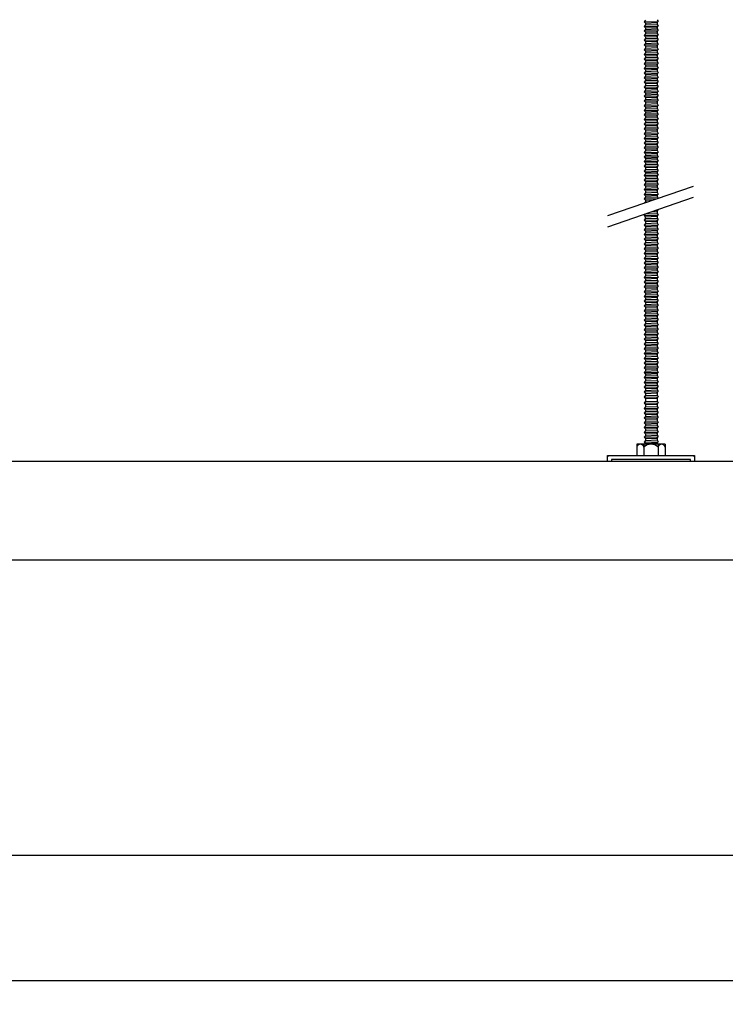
# Model space of a CAD drawing. Header units: millimetres. Extents: x 2538 to 24562, y 4449 to 23795.
# Tile 36 of 256: x 7465 to 7824, y 9618 to 10118. Entities that reach past the tile are written whole.
import ezdxf
from ezdxf import colors
from ezdxf.entities.mleader import LeaderData, LeaderLine
from ezdxf.math import Vec2, Vec3

# ---------------------------------------------------------------- set-up
doc = ezdxf.new("R2010")
doc.units = ezdxf.units.MM
doc.header["$PDMODE"] = 3
doc.linetypes.add('HIDDEN', pattern=[0.375, 0.25, -0.125])
doc.layers.add('_HD_tornillo', color=30, linetype='Continuous')
doc.layers.add('HD021_Text', color=2, linetype='Continuous', lineweight=9)
doc.layers.add('Make2D$Visible$Curves', color=7, linetype='Continuous', true_color=0x000000)
doc.layers.add('MEDIDAS', color=1, linetype='Continuous', true_color=0xff0000)
doc.styles.add('Arial Narrow', font='ARIALN.TTF')
doc.dimstyles.new('HD_DIM', dxfattribs={"dimtxt": 8, "dimasz": 2, "dimexe": 1, "dimexo": 0, "dimgap": 2, "dimtad": 0, "dimdec": 0, "dimzin": 0, "dimdsep": 46, "dimtxsty": 'Standard', "dimcen": 0, "dimclrd": 256, "dimclre": 251, "dimclrt": 7, "dimadec": 0, "dimazin": 0, "dimtp": 0.05, "dimtm": 0.05, "dimtfac": 0.6, "dimtdec": 0, "dimtofl": 0, "dimtmove": 0, "dimatfit": 3, "dimfxl": 1, "dimtolj": 2, "dimtzin": 0, "dimarcsym": 0})

# ---------------------------------------------------------------- blocks, each defined once
blk = doc.blocks.new('*D43')
at = {"layer": 'Defpoints', "color": 0, "transparency": 16777216}
for p in [(5982.86, 9693.57), (8382.86, 9693.57), (8382.86, 9629.7)]:
    blk.add_point(p, dxfattribs=at)
at = {"layer": 'MEDIDAS', "color": 251, "linetype": 'HIDDEN', "lineweight": -2, "transparency": 16777216}
for p, q in [((5982.86, 9693.57), (5982.86, 9628.7)), ((8382.86, 9693.57), (8382.86, 9628.7))]:
    blk.add_line(p, q, dxfattribs=at)
at = {"layer": 'MEDIDAS', "lineweight": -2, "transparency": 16777216}
for p, q in [((5984.86, 9629.7), (7155.53, 9629.7)), ((8380.86, 9629.7), (7210.2, 9629.7))]:
    blk.add_line(p, q, dxfattribs=at)
at = {"layer": 'MEDIDAS', "transparency": 16777216}
for points in [[(5984.86, 9630.03), (5984.86, 9629.36), (5982.86, 9629.7)], [(8380.86, 9630.03), (8380.86, 9629.36), (8382.86, 9629.7)]]:
    blk.add_solid(points, dxfattribs=at)
at = {"layer": 'MEDIDAS', "color": 7, "transparency": 16777216, "insert": (7182.86, 9629.7), "char_height": 8, "attachment_point": 5}
blk.add_mtext('\\A2;2400 mm', dxfattribs=at)

msp = doc.modelspace()

# ---------------------------------------------------------------- linework, layer by layer
at = {"layer": '_HD_tornillo'}
for p, q in [((7783.29, 10117.83), (7782.68, 10117.01)), ((7782.68, 10117.01), (7789.78, 10117.18)), ((7782.68, 10117.01), (7783.29, 10116.33)), ((7783.29, 10116.33), (7789.28, 10116.56)), ((7783.29, 10116.33), (7783.29, 10115.44)), ((7789.28, 10118.06), (7789.78, 10117.18)), ((7789.28, 10116.56), (7789.78, 10117.18)), ((7789.28, 10116.56), (7789.28, 10115.68)), ((7783.29, 10115.44), (7782.68, 10114.63)), ((7782.68, 10114.63), (7789.78, 10114.8)), ((7782.68, 10114.63), (7783.29, 10113.95)), ((7783.29, 10113.16), (7782.68, 10112.35)), ((7782.68, 10112.35), (7789.78, 10112.51)), ((7782.68, 10112.35), (7783.29, 10111.66)), ((7783.29, 10115.44), (7789.28, 10115.68)), ((7783.29, 10113.95), (7789.28, 10114.18)), ((7783.29, 10113.95), (7783.29, 10113.16)), ((7783.29, 10113.16), (7789.28, 10113.4)), ((7783.29, 10111.66), (7789.28, 10111.9)), ((7783.29, 10111.66), (7783.29, 10110.8)), ((7783.29, 10110.8), (7789.28, 10111.04)), ((7789.28, 10115.68), (7789.78, 10114.8)), ((7789.28, 10114.18), (7789.78, 10114.8)), ((7789.28, 10114.18), (7789.28, 10113.4)), ((7789.28, 10113.4), (7789.78, 10112.51)), ((7789.28, 10111.9), (7789.78, 10112.51)), ((7789.28, 10111.9), (7789.28, 10111.04)), ((7789.28, 10111.04), (7789.78, 10110.16)), ((7783.29, 10110.8), (7782.68, 10109.99)), ((7782.68, 10109.99), (7789.78, 10110.16)), ((7782.68, 10109.99), (7783.29, 10109.31)), ((7783.29, 10108.44), (7782.68, 10107.62)), ((7782.68, 10107.62), (7789.78, 10107.79)), ((7782.68, 10107.62), (7783.29, 10106.94)), ((7783.29, 10109.31), (7789.28, 10109.54)), ((7783.29, 10109.31), (7783.29, 10108.44)), ((7783.29, 10108.44), (7789.28, 10108.67)), ((7783.29, 10106.94), (7789.28, 10107.17)), ((7783.29, 10106.94), (7783.29, 10106.02)), ((7783.29, 10106.02), (7789.28, 10106.26)), ((7789.28, 10109.54), (7789.78, 10110.16)), ((7789.28, 10109.54), (7789.28, 10108.67)), ((7789.28, 10108.67), (7789.78, 10107.79)), ((7789.28, 10107.17), (7789.78, 10107.79)), ((7789.28, 10107.17), (7789.28, 10106.26)), ((7789.28, 10106.26), (7789.78, 10105.38)), ((7783.29, 10106.02), (7782.68, 10105.21)), ((7782.68, 10105.21), (7789.78, 10105.38)), ((7782.68, 10105.21), (7783.29, 10104.53)), ((7783.29, 10103.61), (7782.68, 10102.8)), ((7782.68, 10102.8), (7789.78, 10102.96)), ((7782.68, 10102.8), (7783.29, 10102.11)), ((7783.29, 10101.2), (7782.68, 10100.38)), ((7783.29, 10104.53), (7789.28, 10104.76)), ((7783.29, 10104.53), (7783.29, 10103.61)), ((7783.29, 10103.61), (7789.28, 10103.85)), ((7783.29, 10102.11), (7789.28, 10102.35)), ((7783.29, 10102.11), (7783.29, 10101.2)), ((7783.29, 10101.2), (7789.28, 10101.43)), ((7789.28, 10104.76), (7789.78, 10105.38)), ((7789.28, 10104.76), (7789.28, 10103.85)), ((7789.28, 10103.85), (7789.78, 10102.96)), ((7789.28, 10102.35), (7789.78, 10102.96)), ((7789.28, 10102.35), (7789.28, 10101.43)), ((7789.28, 10101.44), (7789.78, 10100.55)), ((7782.68, 10100.38), (7789.78, 10100.55)), ((7782.68, 10100.38), (7783.29, 10099.7)), ((7783.29, 10098.79), (7782.68, 10097.97)), ((7782.68, 10097.97), (7789.78, 10098.14)), ((7782.68, 10097.97), (7783.29, 10097.29)), ((7783.29, 10096.41), (7782.68, 10095.59)), ((7783.29, 10099.7), (7789.28, 10099.94)), ((7783.29, 10099.7), (7783.29, 10098.79)), ((7783.29, 10098.79), (7789.28, 10099.02)), ((7783.29, 10097.29), (7789.28, 10097.52)), ((7783.29, 10097.29), (7783.29, 10096.41)), ((7783.29, 10096.41), (7789.28, 10096.64)), ((7789.28, 10099.94), (7789.78, 10100.55)), ((7789.28, 10099.94), (7789.28, 10099.02)), ((7789.28, 10099.03), (7789.78, 10098.14)), ((7789.28, 10097.52), (7789.78, 10098.14)), ((7789.28, 10097.52), (7789.28, 10096.64)), ((7789.28, 10096.64), (7789.78, 10095.76)), ((7782.68, 10095.59), (7789.78, 10095.76)), ((7782.68, 10095.59), (7783.29, 10094.91)), ((7783.29, 10094.12), (7782.68, 10093.31)), ((7782.68, 10093.31), (7789.78, 10093.48)), ((7782.68, 10093.31), (7783.29, 10092.63)), ((7783.29, 10091.77), (7782.68, 10090.95)), ((7782.68, 10090.95), (7789.78, 10091.12)), ((7783.29, 10094.91), (7789.28, 10095.14)), ((7783.29, 10094.91), (7783.29, 10094.12)), ((7783.29, 10094.12), (7789.28, 10094.36)), ((7783.29, 10092.63), (7789.28, 10092.86)), ((7783.29, 10092.63), (7783.29, 10091.77)), ((7783.29, 10091.77), (7789.28, 10092)), ((7789.28, 10095.14), (7789.78, 10095.76)), ((7789.28, 10095.14), (7789.28, 10094.36)), ((7789.28, 10094.36), (7789.78, 10093.48)), ((7789.28, 10092.86), (7789.78, 10093.48)), ((7789.28, 10092.86), (7789.28, 10092)), ((7789.28, 10092), (7789.78, 10091.12)), ((7789.28, 10090.5), (7789.78, 10091.12)), ((7782.68, 10090.95), (7783.29, 10090.27)), ((7783.29, 10089.4), (7782.68, 10088.58)), ((7782.68, 10088.58), (7789.78, 10088.75)), ((7782.68, 10088.58), (7783.29, 10087.9)), ((7783.29, 10087.13), (7782.68, 10086.31)), ((7782.68, 10086.31), (7789.78, 10086.48)), ((7782.68, 10086.31), (7783.29, 10085.63)), ((7783.29, 10090.27), (7789.28, 10090.5)), ((7783.29, 10090.27), (7783.29, 10089.4)), ((7783.29, 10089.4), (7789.28, 10089.63)), ((7783.29, 10087.9), (7789.28, 10088.13)), ((7783.29, 10087.9), (7783.29, 10087.13)), ((7783.29, 10087.13), (7789.28, 10087.36)), ((7789.28, 10090.5), (7789.28, 10089.63)), ((7789.28, 10089.63), (7789.78, 10088.75)), ((7789.28, 10088.13), (7789.78, 10088.75)), ((7789.28, 10088.13), (7789.28, 10087.36)), ((7789.28, 10087.37), (7789.78, 10086.48)), ((7789.28, 10085.87), (7789.78, 10086.48)), ((7783.29, 10084.59), (7782.68, 10083.78)), ((7782.68, 10083.78), (7789.78, 10083.95)), ((7782.68, 10083.78), (7783.29, 10083.1)), ((7783.29, 10082.31), (7782.68, 10081.49)), ((7782.68, 10081.49), (7789.78, 10081.66)), ((7782.68, 10081.49), (7783.29, 10080.81)), ((7783.29, 10085.63), (7789.28, 10085.87)), ((7783.29, 10085.63), (7783.29, 10084.59)), ((7783.29, 10084.59), (7789.28, 10084.83)), ((7783.29, 10083.1), (7789.28, 10083.33)), ((7783.29, 10083.1), (7783.29, 10082.31)), ((7783.29, 10082.31), (7789.28, 10082.54)), ((7783.29, 10080.81), (7789.28, 10081.05)), ((7789.28, 10085.87), (7789.28, 10084.83)), ((7789.28, 10084.83), (7789.78, 10083.95)), ((7789.28, 10083.33), (7789.78, 10083.95)), ((7789.28, 10083.33), (7789.28, 10082.54)), ((7789.28, 10082.55), (7789.78, 10081.66)), ((7789.28, 10081.05), (7789.78, 10081.66)), ((7789.28, 10081.05), (7789.28, 10080.19)), ((7783.29, 10079.95), (7782.68, 10079.14)), ((7782.68, 10079.14), (7789.78, 10079.31)), ((7782.68, 10079.14), (7783.29, 10078.46)), ((7783.29, 10077.59), (7782.68, 10076.77)), ((7782.68, 10076.77), (7789.78, 10076.94)), ((7782.68, 10076.77), (7783.29, 10076.09)), ((7783.29, 10080.81), (7783.29, 10079.95)), ((7783.29, 10079.95), (7789.28, 10080.19)), ((7783.29, 10078.46), (7789.28, 10078.69)), ((7783.29, 10078.46), (7783.29, 10077.59)), ((7783.29, 10077.59), (7789.28, 10077.82)), ((7783.29, 10076.09), (7789.28, 10076.32)), ((7783.29, 10076.09), (7783.29, 10075.17)), ((7789.28, 10080.19), (7789.78, 10079.31)), ((7789.28, 10078.69), (7789.78, 10079.31)), ((7789.28, 10078.69), (7789.28, 10077.82)), ((7789.28, 10077.82), (7789.78, 10076.94)), ((7789.28, 10076.32), (7789.78, 10076.94)), ((7789.28, 10076.32), (7789.28, 10075.41)), ((7783.29, 10075.17), (7782.68, 10074.36)), ((7782.68, 10074.36), (7789.78, 10074.53)), ((7782.68, 10074.36), (7783.29, 10073.68)), ((7783.29, 10072.79), (7782.68, 10071.97)), ((7782.68, 10071.97), (7789.78, 10072.14)), ((7782.68, 10071.97), (7783.29, 10071.29)), ((7783.29, 10075.17), (7789.28, 10075.41)), ((7783.29, 10073.68), (7789.28, 10073.91)), ((7783.29, 10073.68), (7783.29, 10072.79)), ((7783.29, 10072.79), (7789.28, 10073.02)), ((7783.29, 10071.29), (7789.28, 10071.53)), ((7783.29, 10071.29), (7783.29, 10070.51)), ((7789.28, 10075.41), (7789.78, 10074.53)), ((7789.28, 10073.91), (7789.78, 10074.53)), ((7789.28, 10073.91), (7789.28, 10073.02)), ((7789.28, 10073.03), (7789.78, 10072.14)), ((7789.28, 10071.53), (7789.78, 10072.14)), ((7789.28, 10071.53), (7789.28, 10070.74)), ((7783.29, 10070.51), (7782.68, 10069.69)), ((7782.68, 10069.69), (7789.78, 10069.86)), ((7782.68, 10069.69), (7783.29, 10069.01)), ((7783.29, 10068.15), (7782.68, 10067.33)), ((7782.68, 10067.33), (7789.78, 10067.5)), ((7782.68, 10067.33), (7783.29, 10066.65)), ((7783.29, 10070.51), (7789.28, 10070.74)), ((7783.29, 10069.01), (7789.28, 10069.24)), ((7783.29, 10069.01), (7783.29, 10068.15)), ((7783.29, 10068.15), (7789.28, 10068.38)), ((7783.29, 10066.65), (7789.28, 10066.89)), ((7783.29, 10066.65), (7783.29, 10065.78)), ((7783.29, 10065.78), (7789.28, 10066.02)), ((7789.28, 10070.75), (7789.78, 10069.86)), ((7789.28, 10069.24), (7789.78, 10069.86)), ((7789.28, 10069.24), (7789.28, 10068.38)), ((7789.28, 10068.39), (7789.78, 10067.5)), ((7789.28, 10066.89), (7789.78, 10067.5)), ((7789.28, 10066.89), (7789.28, 10066.02)), ((7789.28, 10066.02), (7789.78, 10065.13)), ((7783.29, 10065.78), (7782.68, 10064.97)), ((7782.68, 10064.97), (7789.78, 10065.13)), ((7782.68, 10064.97), (7783.29, 10064.28)), ((7783.29, 10063.37), (7782.68, 10062.55)), ((7782.68, 10062.55), (7789.78, 10062.72)), ((7782.68, 10062.55), (7783.29, 10061.87)), ((7783.29, 10064.28), (7789.28, 10064.52)), ((7783.29, 10064.28), (7783.29, 10063.37)), ((7783.29, 10063.37), (7789.28, 10063.6)), ((7783.29, 10061.87), (7789.28, 10062.11)), ((7783.29, 10061.87), (7783.29, 10060.96)), ((7783.29, 10060.96), (7789.28, 10061.19)), ((7789.28, 10064.52), (7789.78, 10065.13)), ((7789.28, 10064.52), (7789.28, 10063.6)), ((7789.28, 10063.61), (7789.78, 10062.72)), ((7789.28, 10062.11), (7789.78, 10062.72)), ((7789.28, 10062.11), (7789.28, 10061.19)), ((7789.28, 10061.2), (7789.78, 10060.31)), ((7783.29, 10060.96), (7782.68, 10060.14)), ((7782.68, 10060.14), (7789.78, 10060.31)), ((7782.68, 10060.14), (7783.29, 10059.46)), ((7783.29, 10058.55), (7782.68, 10057.73)), ((7782.68, 10057.73), (7789.78, 10057.9)), ((7782.68, 10057.73), (7783.29, 10057.05)), ((7783.29, 10056.14), (7782.68, 10055.32)), ((7783.29, 10059.46), (7789.28, 10059.69)), ((7783.29, 10059.46), (7783.29, 10058.55)), ((7783.29, 10058.55), (7789.28, 10058.78)), ((7783.29, 10057.05), (7789.28, 10057.28)), ((7783.29, 10057.05), (7783.29, 10056.14)), ((7783.29, 10056.14), (7789.28, 10056.37)), ((7789.28, 10059.69), (7789.78, 10060.31)), ((7789.28, 10059.69), (7789.28, 10058.78)), ((7789.28, 10058.78), (7789.78, 10057.9)), ((7789.28, 10057.28), (7789.78, 10057.9)), ((7789.28, 10057.28), (7789.28, 10056.37)), ((7789.28, 10056.37), (7789.78, 10055.49)), ((7782.68, 10055.32), (7789.78, 10055.49)), ((7782.68, 10055.32), (7783.29, 10054.64)), ((7783.29, 10053.75), (7782.68, 10052.94)), ((7782.68, 10052.94), (7789.78, 10053.11)), ((7782.68, 10052.94), (7783.29, 10052.26)), ((7783.29, 10051.47), (7782.68, 10050.65)), ((7783.29, 10054.64), (7789.28, 10054.87)), ((7783.29, 10054.64), (7783.29, 10053.75)), ((7783.29, 10053.75), (7789.28, 10053.99)), ((7783.29, 10052.26), (7789.28, 10052.49)), ((7783.29, 10052.26), (7783.29, 10051.47)), ((7783.29, 10051.47), (7789.28, 10051.7)), ((7789.28, 10054.87), (7789.78, 10055.49)), ((7789.28, 10054.87), (7789.28, 10053.99)), ((7789.28, 10053.99), (7789.78, 10053.11)), ((7789.28, 10052.49), (7789.78, 10053.11)), ((7789.28, 10052.49), (7789.28, 10051.7)), ((7789.28, 10051.71), (7789.78, 10050.82)), ((7782.68, 10050.65), (7789.78, 10050.82)), ((7782.68, 10050.65), (7783.29, 10049.97)), ((7783.29, 10049.11), (7782.68, 10048.3)), ((7782.68, 10048.3), (7789.78, 10048.46)), ((7782.68, 10048.3), (7783.29, 10047.61)), ((7783.29, 10046.74), (7782.68, 10045.93)), ((7782.68, 10045.93), (7789.78, 10046.1)), ((7783.29, 10049.97), (7789.28, 10050.21)), ((7783.29, 10049.97), (7783.29, 10049.11)), ((7783.29, 10049.11), (7789.28, 10049.35)), ((7783.29, 10047.61), (7789.28, 10047.85)), ((7783.29, 10047.61), (7783.29, 10046.74)), ((7783.29, 10046.74), (7789.28, 10046.98)), ((7789.28, 10050.21), (7789.78, 10050.82)), ((7789.28, 10050.21), (7789.28, 10049.35)), ((7789.28, 10049.35), (7789.78, 10048.46)), ((7789.28, 10047.85), (7789.78, 10048.46)), ((7789.28, 10047.85), (7789.28, 10046.98)), ((7789.28, 10046.98), (7789.78, 10046.1)), ((7789.28, 10045.48), (7789.78, 10046.1)), ((7782.68, 10045.93), (7783.29, 10045.25)), ((7783.29, 10044.48), (7782.68, 10043.66)), ((7782.68, 10043.66), (7789.78, 10043.83)), ((7782.68, 10043.66), (7783.29, 10042.98)), ((7783.29, 10041.94), (7782.68, 10041.12)), ((7782.68, 10041.12), (7789.78, 10041.29)), ((7782.68, 10041.12), (7783.29, 10040.44)), ((7783.29, 10045.25), (7789.28, 10045.48)), ((7783.29, 10045.25), (7783.29, 10044.48)), ((7783.29, 10044.48), (7789.28, 10044.71)), ((7783.29, 10042.98), (7789.28, 10043.21)), ((7783.29, 10042.98), (7783.29, 10041.94)), ((7783.29, 10041.94), (7789.28, 10042.17)), ((7789.28, 10045.48), (7789.28, 10044.71)), ((7789.28, 10044.71), (7789.78, 10043.83)), ((7789.28, 10043.21), (7789.78, 10043.83)), ((7789.28, 10043.21), (7789.28, 10042.17)), ((7789.28, 10042.18), (7789.78, 10041.29)), ((7789.28, 10040.68), (7789.78, 10041.29)), ((7783.29, 10039.66), (7782.68, 10038.84)), ((7782.68, 10038.84), (7789.78, 10039.01)), ((7782.68, 10038.84), (7783.29, 10038.16)), ((7783.29, 10037.3), (7782.68, 10036.48)), ((7782.68, 10036.48), (7789.78, 10036.65)), ((7782.68, 10036.48), (7783.29, 10035.8)), ((7783.29, 10040.44), (7789.28, 10040.68)), ((7783.29, 10040.44), (7783.29, 10039.66)), ((7783.29, 10039.66), (7789.28, 10039.89)), ((7783.29, 10038.16), (7789.28, 10038.39)), ((7783.29, 10038.16), (7783.29, 10037.3)), ((7783.29, 10037.3), (7789.28, 10037.53)), ((7783.29, 10035.8), (7789.28, 10036.04)), ((7789.28, 10040.68), (7789.28, 10039.89)), ((7789.28, 10039.9), (7789.78, 10039.01)), ((7789.28, 10038.39), (7789.78, 10039.01)), ((7789.28, 10038.39), (7789.28, 10037.53)), ((7789.28, 10037.54), (7789.78, 10036.65)), ((7789.28, 10036.04), (7789.78, 10036.65)), ((7789.28, 10036.04), (7789.28, 10035.17)), ((7764.23, 10018.55), (7807.74, 10033.55)), ((7783.29, 10034.93), (7782.68, 10034.12)), ((7782.68, 10034.12), (7789.78, 10034.28)), ((7782.68, 10034.12), (7783.29, 10033.43)), ((7783.29, 10032.52), (7782.68, 10031.7)), ((7782.68, 10031.7), (7789.78, 10031.87)), ((7782.68, 10031.7), (7783.29, 10031.02)), ((7783.29, 10035.8), (7783.29, 10034.93)), ((7783.29, 10034.93), (7789.28, 10035.17)), ((7783.29, 10033.43), (7789.28, 10033.67)), ((7783.29, 10033.43), (7783.29, 10032.52)), ((7783.29, 10032.52), (7789.28, 10032.75)), ((7783.29, 10031.02), (7789.28, 10031.26)), ((7783.29, 10031.02), (7783.29, 10030.14)), ((7789.28, 10035.17), (7789.78, 10034.28)), ((7789.28, 10033.67), (7789.78, 10034.28)), ((7789.28, 10033.67), (7789.28, 10032.75)), ((7789.28, 10032.76), (7789.78, 10031.87)), ((7789.28, 10031.26), (7789.78, 10031.87)), ((7789.28, 10031.26), (7789.28, 10030.37)), ((7764.23, 10012.88), (7807.74, 10027.88)), ((7783.29, 10030.14), (7782.68, 10029.32)), ((7782.68, 10029.32), (7789.78, 10029.49)), ((7782.68, 10029.32), (7783.29, 10028.64)), ((7783.29, 10027.86), (7782.68, 10027.04)), ((7782.68, 10027.04), (7789.31, 10027.2)), ((7782.68, 10027.04), (7783.29, 10026.36)), ((7783.29, 10030.14), (7789.28, 10030.37)), ((7783.29, 10028.64), (7789.28, 10028.87)), ((7783.29, 10028.64), (7783.29, 10027.86)), ((7783.29, 10027.86), (7789.28, 10028.09)), ((7783.29, 10026.36), (7787.33, 10026.52)), ((7783.29, 10026.36), (7783.29, 10025.5)), ((7789.28, 10030.37), (7789.78, 10029.49)), ((7789.28, 10028.87), (7789.78, 10029.49)), ((7789.28, 10028.87), (7789.28, 10028.09)), ((7789.28, 10028.09), (7789.71, 10027.33)), ((7783.29, 10025.5), (7782.91, 10024.99)), ((7783.29, 10025.5), (7784.52, 10025.54)), ((7788.25, 10021.16), (7789.73, 10021.2)), ((7789.23, 10020.58), (7789.73, 10021.2)), ((7789.51, 10021.59), (7789.73, 10021.2)), ((7783.25, 10019.42), (7782.65, 10018.6)), ((7782.65, 10018.6), (7789.75, 10018.77)), ((7782.65, 10018.6), (7783.25, 10017.92)), ((7783.26, 10016.99), (7782.66, 10016.17)), ((7782.66, 10016.17), (7789.76, 10016.34)), ((7782.66, 10016.17), (7783.26, 10015.49)), ((7783.25, 10019.42), (7789.24, 10019.65)), ((7783.25, 10017.92), (7789.24, 10018.15)), ((7783.25, 10017.92), (7783.25, 10016.98)), ((7783.26, 10016.99), (7789.25, 10017.22)), ((7786.36, 10020.51), (7789.23, 10020.58)), ((7789.23, 10020.58), (7789.23, 10019.64)), ((7789.24, 10018.15), (7789.75, 10018.77)), ((7789.24, 10018.15), (7789.24, 10017.22)), ((7789.25, 10019.65), (7789.75, 10018.77)), ((7789.25, 10015.72), (7789.76, 10016.34)), ((7789.26, 10017.22), (7789.76, 10016.34)), ((7783.26, 10014.55), (7782.66, 10013.74)), ((7782.66, 10013.74), (7789.76, 10013.9)), ((7782.66, 10013.74), (7783.26, 10013.05)), ((7783.26, 10012.14), (7782.66, 10011.32)), ((7782.66, 10011.32), (7789.76, 10011.49)), ((7782.66, 10011.32), (7783.26, 10010.64)), ((7783.26, 10015.49), (7789.25, 10015.72)), ((7783.26, 10015.49), (7783.26, 10014.55)), ((7783.26, 10014.55), (7789.25, 10014.79)), ((7783.26, 10013.05), (7789.25, 10013.29)), ((7783.26, 10013.05), (7783.26, 10012.14)), ((7783.26, 10012.14), (7789.25, 10012.37)), ((7789.25, 10015.72), (7789.25, 10014.79)), ((7789.25, 10013.29), (7789.76, 10013.9)), ((7789.25, 10013.29), (7789.25, 10012.37)), ((7789.25, 10010.88), (7789.76, 10011.49)), ((7789.26, 10014.79), (7789.76, 10013.9)), ((7789.26, 10012.38), (7789.76, 10011.49)), ((7783.26, 10009.73), (7782.66, 10008.91)), ((7782.66, 10008.91), (7789.76, 10009.08)), ((7782.66, 10008.91), (7783.26, 10008.23)), ((7783.26, 10007.3), (7782.66, 10006.48)), ((7782.66, 10006.48), (7789.76, 10006.65)), ((7782.66, 10006.48), (7783.26, 10005.8)), ((7783.26, 10010.64), (7789.25, 10010.88)), ((7783.26, 10010.64), (7783.26, 10009.73)), ((7783.26, 10009.73), (7789.25, 10009.96)), ((7783.26, 10008.23), (7789.25, 10008.46)), ((7783.26, 10008.23), (7783.26, 10007.3)), ((7783.26, 10007.3), (7789.25, 10007.53)), ((7783.26, 10005.8), (7789.25, 10006.03)), ((7789.25, 10010.88), (7789.25, 10009.96)), ((7789.25, 10008.46), (7789.76, 10009.08)), ((7789.25, 10008.46), (7789.25, 10007.53)), ((7789.25, 10006.03), (7789.76, 10006.65)), ((7789.25, 10006.03), (7789.25, 10005.12)), ((7789.26, 10009.97), (7789.76, 10009.08)), ((7789.26, 10007.53), (7789.76, 10006.65)), ((7783.26, 10004.88), (7782.66, 10004.07)), ((7782.66, 10004.07), (7789.76, 10004.24)), ((7782.66, 10004.07), (7783.26, 10003.39)), ((7783.26, 10002.45), (7782.66, 10001.63)), ((7782.66, 10001.63), (7789.76, 10001.8)), ((7782.66, 10001.63), (7783.26, 10000.95)), ((7783.26, 10005.8), (7783.26, 10004.88)), ((7783.26, 10004.88), (7789.25, 10005.12)), ((7783.26, 10003.39), (7789.25, 10003.62)), ((7783.26, 10003.39), (7783.26, 10002.45)), ((7783.26, 10002.45), (7789.25, 10002.68)), ((7783.26, 10000.95), (7789.25, 10001.19)), ((7789.25, 10003.62), (7789.76, 10004.24)), ((7789.25, 10003.62), (7789.25, 10002.68)), ((7789.25, 10001.19), (7789.76, 10001.8)), ((7789.25, 10001.19), (7789.25, 10000.27)), ((7789.26, 10005.12), (7789.76, 10004.24)), ((7789.26, 10002.69), (7789.76, 10001.8)), ((7783.28, 10000.04), (7782.68, 9999.23)), ((7782.68, 9999.23), (7789.77, 9999.4)), ((7782.68, 9999.23), (7783.28, 9998.55)), ((7783.28, 9997.61), (7782.68, 9996.79)), ((7782.68, 9996.79), (7789.77, 9996.96)), ((7782.68, 9996.79), (7783.28, 9996.11)), ((7783.26, 10000.95), (7783.26, 10000.04)), ((7783.28, 10000.04), (7789.27, 10000.28)), ((7783.28, 9998.55), (7789.27, 9998.78)), ((7783.28, 9998.55), (7783.28, 9997.61)), ((7783.28, 9997.61), (7789.27, 9997.84)), ((7783.28, 9996.11), (7789.27, 9996.35)), ((7783.28, 9996.11), (7783.28, 9995.2)), ((7789.27, 9998.78), (7789.77, 9999.4)), ((7789.27, 9998.78), (7789.27, 9997.84)), ((7789.27, 9996.35), (7789.77, 9996.96)), ((7789.27, 9996.35), (7789.27, 9995.43)), ((7789.28, 10000.28), (7789.77, 9999.4)), ((7789.28, 9997.85), (7789.77, 9996.96)), ((7783.28, 9995.2), (7782.68, 9994.38)), ((7782.68, 9994.38), (7789.77, 9994.55)), ((7782.68, 9994.38), (7783.28, 9993.7)), ((7783.28, 9992.79), (7782.68, 9991.97)), ((7782.68, 9991.97), (7789.77, 9992.14)), ((7782.68, 9991.97), (7783.28, 9991.29)), ((7783.28, 9995.2), (7789.27, 9995.43)), ((7783.28, 9993.7), (7789.27, 9993.93)), ((7783.28, 9993.7), (7783.28, 9992.79)), ((7783.28, 9992.79), (7789.27, 9993.02)), ((7783.28, 9991.29), (7789.27, 9991.52)), ((7783.28, 9991.29), (7783.28, 9990.35)), ((7789.27, 9993.93), (7789.77, 9994.55)), ((7789.27, 9993.93), (7789.27, 9993.02)), ((7789.27, 9991.52), (7789.77, 9992.14)), ((7789.27, 9991.52), (7789.27, 9990.59)), ((7789.28, 9995.44), (7789.77, 9994.55)), ((7789.28, 9993.02), (7789.77, 9992.14)), ((7783.28, 9990.35), (7782.68, 9989.54)), ((7782.68, 9989.54), (7789.77, 9989.71)), ((7782.68, 9989.54), (7783.28, 9988.86)), ((7783.28, 9987.94), (7782.68, 9987.13)), ((7782.68, 9987.13), (7789.77, 9987.29)), ((7782.68, 9987.13), (7783.28, 9986.44)), ((7783.28, 9990.35), (7789.27, 9990.59)), ((7783.28, 9988.86), (7789.27, 9989.09)), ((7783.28, 9988.86), (7783.28, 9987.94)), ((7783.28, 9987.94), (7789.27, 9988.17)), ((7783.28, 9986.44), (7789.27, 9986.68)), ((7783.28, 9986.44), (7783.28, 9985.51)), ((7789.27, 9989.09), (7789.77, 9989.71)), ((7789.27, 9989.09), (7789.27, 9988.17)), ((7789.27, 9986.68), (7789.77, 9987.29)), ((7789.27, 9986.68), (7789.27, 9985.74)), ((7789.28, 9990.59), (7789.77, 9989.71)), ((7789.28, 9988.18), (7789.77, 9987.29)), ((7783.28, 9985.51), (7782.68, 9984.69)), ((7782.68, 9984.69), (7789.77, 9984.86)), ((7782.68, 9984.69), (7783.28, 9984.01)), ((7783.29, 9983.1), (7782.68, 9982.28)), ((7782.68, 9982.28), (7789.78, 9982.45)), ((7782.68, 9982.28), (7783.29, 9981.6)), ((7783.28, 9985.51), (7789.27, 9985.74)), ((7783.28, 9984.01), (7789.27, 9984.24)), ((7783.28, 9984.01), (7783.28, 9983.1)), ((7783.29, 9983.1), (7789.28, 9983.33)), ((7783.29, 9981.6), (7789.28, 9981.84)), ((7783.29, 9981.6), (7783.29, 9980.67)), ((7789.27, 9984.24), (7789.77, 9984.86)), ((7789.27, 9984.24), (7789.27, 9983.33)), ((7789.28, 9985.74), (7789.77, 9984.86)), ((7789.28, 9983.34), (7789.78, 9982.45)), ((7789.28, 9981.84), (7789.78, 9982.45)), ((7789.28, 9981.84), (7789.28, 9980.9)), ((7783.29, 9980.67), (7782.68, 9979.85)), ((7782.68, 9979.85), (7789.78, 9980.02)), ((7782.68, 9979.85), (7783.29, 9979.17)), ((7783.29, 9978.25), (7782.68, 9977.44)), ((7782.68, 9977.44), (7789.78, 9977.61)), ((7782.68, 9977.44), (7783.29, 9976.76)), ((7783.29, 9980.67), (7789.28, 9980.9)), ((7783.29, 9979.17), (7789.28, 9979.4)), ((7783.29, 9979.17), (7783.29, 9978.25)), ((7783.29, 9978.25), (7789.28, 9978.49)), ((7783.29, 9976.76), (7789.28, 9976.99)), ((7783.29, 9976.76), (7783.29, 9975.84)), ((7783.29, 9975.84), (7789.28, 9976.08)), ((7789.28, 9980.9), (7789.78, 9980.02)), ((7789.28, 9979.4), (7789.78, 9980.02)), ((7789.28, 9979.4), (7789.28, 9978.49)), ((7789.28, 9978.49), (7789.78, 9977.61)), ((7789.28, 9976.99), (7789.78, 9977.61)), ((7789.28, 9976.99), (7789.28, 9976.08)), ((7789.28, 9976.08), (7789.78, 9975.19)), ((7783.29, 9975.84), (7782.68, 9975.03)), ((7782.68, 9975.03), (7789.78, 9975.19)), ((7782.68, 9975.03), (7783.29, 9974.34)), ((7783.29, 9973.41), (7782.68, 9972.59)), ((7782.68, 9972.59), (7789.78, 9972.76)), ((7782.68, 9972.59), (7783.29, 9971.91)), ((7783.29, 9971), (7782.68, 9970.18)), ((7783.29, 9974.34), (7789.28, 9974.58)), ((7783.29, 9974.34), (7783.29, 9973.41)), ((7783.29, 9973.41), (7789.28, 9973.64)), ((7783.29, 9971.91), (7789.28, 9972.14)), ((7783.29, 9971.91), (7783.29, 9971)), ((7783.29, 9971), (7789.28, 9971.23)), ((7789.28, 9974.58), (7789.78, 9975.19)), ((7789.28, 9974.58), (7789.28, 9973.64)), ((7789.28, 9973.65), (7789.78, 9972.76)), ((7789.28, 9972.14), (7789.78, 9972.76)), ((7789.28, 9972.14), (7789.28, 9971.23)), ((7789.28, 9971.23), (7789.78, 9970.35)), ((7782.68, 9970.18), (7789.78, 9970.35)), ((7782.68, 9970.18), (7783.29, 9969.5)), ((7783.29, 9968.56), (7782.68, 9967.75)), ((7782.68, 9967.75), (7789.78, 9967.91)), ((7782.68, 9967.75), (7783.29, 9967.06)), ((7783.29, 9966.15), (7782.68, 9965.33)), ((7783.29, 9969.5), (7789.28, 9969.73)), ((7783.29, 9969.5), (7783.29, 9968.56)), ((7783.29, 9968.56), (7789.28, 9968.8)), ((7783.29, 9967.06), (7789.28, 9967.3)), ((7783.29, 9967.06), (7783.29, 9966.15)), ((7783.29, 9966.15), (7789.28, 9966.38)), ((7789.28, 9969.73), (7789.78, 9970.35)), ((7789.28, 9969.73), (7789.28, 9968.8)), ((7789.28, 9968.8), (7789.78, 9967.91)), ((7789.28, 9967.3), (7789.78, 9967.91)), ((7789.28, 9967.3), (7789.28, 9966.38)), ((7789.28, 9966.39), (7789.78, 9965.5)), ((7782.68, 9965.33), (7789.78, 9965.5)), ((7782.68, 9965.33), (7783.29, 9964.65)), ((7783.29, 9963.74), (7782.68, 9962.92)), ((7782.68, 9962.92), (7789.78, 9963.09)), ((7782.68, 9962.92), (7783.29, 9962.24)), ((7783.29, 9961.3), (7782.68, 9960.49)), ((7783.29, 9964.65), (7789.28, 9964.89)), ((7783.29, 9964.65), (7783.29, 9963.74)), ((7783.29, 9963.74), (7789.28, 9963.97)), ((7783.29, 9962.24), (7789.28, 9962.47)), ((7783.29, 9962.24), (7783.29, 9961.3)), ((7783.29, 9961.3), (7789.28, 9961.54)), ((7789.28, 9964.89), (7789.78, 9965.5)), ((7789.28, 9964.89), (7789.28, 9963.97)), ((7789.28, 9963.98), (7789.78, 9963.09)), ((7789.28, 9962.47), (7789.78, 9963.09)), ((7789.28, 9962.47), (7789.28, 9961.54)), ((7789.28, 9961.54), (7789.78, 9960.66)), ((7782.68, 9960.49), (7789.78, 9960.66)), ((7782.68, 9960.49), (7783.29, 9959.81)), ((7783.29, 9958.89), (7782.68, 9958.08)), ((7782.68, 9958.08), (7789.78, 9958.25)), ((7782.68, 9958.08), (7783.29, 9957.4)), ((7783.29, 9956.48), (7782.68, 9955.66)), ((7783.29, 9959.81), (7789.28, 9960.04)), ((7783.29, 9959.81), (7783.29, 9958.89)), ((7783.29, 9958.89), (7789.28, 9959.13)), ((7783.29, 9957.4), (7789.28, 9957.63)), ((7783.29, 9957.4), (7783.29, 9956.48)), ((7783.29, 9956.48), (7789.28, 9956.71)), ((7789.28, 9960.04), (7789.78, 9960.66)), ((7789.28, 9960.04), (7789.28, 9959.13)), ((7789.28, 9959.13), (7789.78, 9958.25)), ((7789.28, 9957.63), (7789.78, 9958.25)), ((7789.28, 9957.63), (7789.28, 9956.71)), ((7789.28, 9956.72), (7789.78, 9955.83)), ((7782.68, 9955.66), (7789.78, 9955.83)), ((7782.68, 9955.66), (7783.29, 9954.98)), ((7783.29, 9954.05), (7782.68, 9953.23)), ((7782.68, 9953.23), (7789.78, 9953.4)), ((7782.68, 9953.23), (7783.29, 9952.55)), ((7783.29, 9951.64), (7782.68, 9950.82)), ((7782.68, 9950.82), (7789.78, 9950.99)), ((7783.29, 9954.98), (7789.28, 9955.22)), ((7783.29, 9954.98), (7783.29, 9954.05)), ((7783.29, 9954.05), (7789.28, 9954.28)), ((7783.29, 9952.55), (7789.28, 9952.78)), ((7783.29, 9952.55), (7783.29, 9951.64)), ((7783.29, 9951.64), (7789.28, 9951.87)), ((7789.28, 9955.22), (7789.78, 9955.83)), ((7789.28, 9955.22), (7789.28, 9954.28)), ((7789.28, 9954.28), (7789.78, 9953.4)), ((7789.28, 9952.78), (7789.78, 9953.4)), ((7789.28, 9952.78), (7789.28, 9951.87)), ((7789.28, 9951.87), (7789.78, 9950.99)), ((7789.28, 9950.37), (7789.78, 9950.99)), ((7782.68, 9950.82), (7783.29, 9950.14)), ((7783.29, 9949.2), (7782.68, 9948.39)), ((7782.68, 9948.39), (7789.78, 9948.55)), ((7782.68, 9948.39), (7783.29, 9947.7)), ((7783.29, 9946.79), (7782.68, 9945.97)), ((7782.68, 9945.97), (7789.78, 9946.14)), ((7782.68, 9945.97), (7783.29, 9945.29)), ((7783.29, 9950.14), (7789.28, 9950.37)), ((7783.29, 9950.14), (7783.29, 9949.2)), ((7783.29, 9949.2), (7789.28, 9949.43)), ((7783.29, 9947.7), (7789.28, 9947.94)), ((7783.29, 9947.7), (7783.29, 9946.79)), ((7783.29, 9946.79), (7789.28, 9947.02)), ((7789.28, 9950.37), (7789.28, 9949.43)), ((7789.28, 9949.44), (7789.78, 9948.55)), ((7789.28, 9947.94), (7789.78, 9948.55)), ((7789.28, 9947.94), (7789.28, 9947.02)), ((7789.28, 9947.03), (7789.78, 9946.14)), ((7789.28, 9945.53), (7789.78, 9946.14)), ((7783.29, 9944.38), (7782.68, 9943.56)), ((7782.68, 9943.56), (7789.78, 9943.73)), ((7782.68, 9943.56), (7783.29, 9942.88)), ((7783.29, 9941.94), (7782.68, 9941.13)), ((7782.68, 9941.13), (7789.78, 9941.3)), ((7782.68, 9941.13), (7783.29, 9940.45)), ((7783.29, 9945.29), (7789.28, 9945.53)), ((7783.29, 9945.29), (7783.29, 9944.38)), ((7783.29, 9944.38), (7789.28, 9944.61)), ((7783.29, 9942.88), (7789.28, 9943.11)), ((7783.29, 9942.88), (7783.29, 9941.94)), ((7783.29, 9941.94), (7789.28, 9942.18)), ((7789.28, 9945.53), (7789.28, 9944.61)), ((7789.28, 9944.62), (7789.78, 9943.73)), ((7789.28, 9943.11), (7789.78, 9943.73)), ((7789.28, 9943.11), (7789.28, 9942.18)), ((7789.28, 9942.18), (7789.78, 9941.3)), ((7789.28, 9940.68), (7789.78, 9941.3)), ((7783.29, 9939.53), (7782.68, 9938.72)), ((7782.68, 9938.72), (7789.78, 9938.88)), ((7782.68, 9938.72), (7783.29, 9938.03)), ((7783.29, 9937.12), (7782.68, 9936.3)), ((7782.68, 9936.3), (7789.78, 9936.47)), ((7782.68, 9936.3), (7783.29, 9935.62)), ((7783.29, 9940.45), (7789.28, 9940.68)), ((7783.29, 9940.45), (7783.29, 9939.53)), ((7783.29, 9939.53), (7789.28, 9939.77)), ((7783.29, 9938.03), (7789.28, 9938.27)), ((7783.29, 9938.03), (7783.29, 9937.12)), ((7783.29, 9937.12), (7789.28, 9937.35)), ((7789.28, 9940.68), (7789.28, 9939.77)), ((7789.28, 9939.77), (7789.78, 9938.88)), ((7789.28, 9938.27), (7789.78, 9938.88)), ((7789.28, 9938.27), (7789.28, 9937.35)), ((7789.28, 9937.36), (7789.78, 9936.47)), ((7789.28, 9935.86), (7789.78, 9936.47)), ((7783.29, 9934.55), (7782.68, 9933.74)), ((7782.68, 9933.74), (7789.78, 9933.91)), ((7782.68, 9933.74), (7783.29, 9933.06)), ((7783.29, 9932.12), (7782.68, 9931.3)), ((7782.68, 9931.3), (7789.78, 9931.47)), ((7782.68, 9931.3), (7783.29, 9930.62)), ((7783.29, 9935.62), (7789.28, 9935.86)), ((7783.29, 9935.62), (7783.29, 9934.55)), ((7783.29, 9934.55), (7789.28, 9934.79)), ((7783.29, 9933.06), (7789.28, 9933.29)), ((7783.29, 9933.06), (7783.29, 9932.12)), ((7783.29, 9932.12), (7789.28, 9932.35)), ((7789.28, 9935.86), (7789.28, 9934.79)), ((7789.28, 9934.79), (7789.78, 9933.91)), ((7789.28, 9933.29), (7789.78, 9933.91)), ((7789.28, 9933.29), (7789.28, 9932.35)), ((7789.28, 9932.36), (7789.78, 9931.47)), ((7789.28, 9930.86), (7789.78, 9931.47)), ((7783.29, 9929.71), (7782.68, 9928.89)), ((7782.68, 9928.89), (7789.78, 9929.06)), ((7782.68, 9928.89), (7783.29, 9928.21)), ((7783.29, 9927.3), (7782.68, 9926.22)), ((7782.68, 9926.22), (7789.78, 9926.38)), ((7782.68, 9926.22), (7783.29, 9925.53)), ((7783.29, 9930.62), (7789.28, 9930.86)), ((7783.29, 9930.62), (7783.29, 9929.71)), ((7783.29, 9929.71), (7789.28, 9929.94)), ((7783.29, 9928.21), (7789.28, 9928.44)), ((7783.29, 9928.21), (7783.29, 9927.3)), ((7783.29, 9927.03), (7789.28, 9927.27)), ((7789.28, 9930.86), (7789.28, 9929.94)), ((7789.28, 9929.95), (7789.78, 9929.06)), ((7789.28, 9928.44), (7789.78, 9929.06)), ((7789.28, 9928.44), (7789.28, 9927.53)), ((7789.28, 9927.53), (7789.78, 9926.38)), ((7789.28, 9925.77), (7789.78, 9926.38)), ((7783.29, 9924.22), (7782.68, 9923.21)), ((7782.68, 9923.21), (7789.78, 9923.38)), ((7782.68, 9923.21), (7783.29, 9922.53)), ((7783.29, 9921.35), (7782.68, 9920.53)), ((7783.29, 9925.53), (7789.28, 9925.77)), ((7783.29, 9925.53), (7783.29, 9924.22)), ((7783.29, 9924.02), (7789.28, 9924.26)), ((7783.29, 9922.53), (7789.28, 9922.76)), ((7783.29, 9922.53), (7783.29, 9921.35)), ((7783.29, 9921.35), (7789.28, 9921.58)), ((7789.28, 9925.77), (7789.28, 9924.46)), ((7789.28, 9924.46), (7789.78, 9923.38)), ((7789.28, 9922.76), (7789.78, 9923.38)), ((7789.28, 9922.76), (7789.28, 9921.58)), ((7789.28, 9921.59), (7789.78, 9920.7)), ((7782.68, 9920.53), (7789.78, 9920.7)), ((7782.68, 9920.53), (7783.29, 9919.85)), ((7783.29, 9918.94), (7782.68, 9918.12)), ((7782.68, 9918.12), (7789.78, 9918.29)), ((7782.68, 9918.12), (7783.29, 9917.44)), ((7783.29, 9916.5), (7782.68, 9915.69)), ((7783.29, 9919.85), (7789.28, 9920.08)), ((7783.29, 9919.85), (7783.29, 9918.94)), ((7783.29, 9918.94), (7789.28, 9919.17)), ((7783.29, 9917.44), (7789.28, 9917.67)), ((7783.29, 9917.44), (7783.29, 9916.5)), ((7783.29, 9916.5), (7789.28, 9916.74)), ((7789.28, 9920.08), (7789.78, 9920.7)), ((7789.28, 9920.08), (7789.28, 9919.17)), ((7789.28, 9919.17), (7789.78, 9918.29)), ((7789.28, 9917.67), (7789.78, 9918.29)), ((7789.28, 9917.67), (7789.28, 9916.74)), ((7789.28, 9916.74), (7789.78, 9915.86)), ((7782.68, 9915.69), (7789.78, 9915.86)), ((7782.68, 9915.69), (7783.29, 9915.01)), ((7783.29, 9914.09), (7782.68, 9913.27)), ((7782.68, 9913.27), (7789.78, 9913.44)), ((7782.68, 9913.27), (7783.29, 9912.59)), ((7783.29, 9911.68), (7782.68, 9910.86)), ((7782.68, 9910.86), (7789.78, 9911.03)), ((7783.29, 9915.01), (7789.28, 9915.24)), ((7783.29, 9915.01), (7783.29, 9914.09)), ((7783.29, 9914.09), (7789.28, 9914.32)), ((7783.29, 9912.59), (7789.28, 9912.83)), ((7783.29, 9912.59), (7783.29, 9911.68)), ((7783.29, 9911.68), (7789.28, 9911.91)), ((7789.28, 9915.24), (7789.78, 9915.86)), ((7789.28, 9915.24), (7789.28, 9914.32)), ((7789.28, 9914.33), (7789.78, 9913.44)), ((7789.28, 9912.83), (7789.78, 9913.44)), ((7789.28, 9912.83), (7789.28, 9911.91)), ((7789.28, 9911.92), (7789.78, 9911.03)), ((7789.28, 9910.42), (7789.78, 9911.03)), ((7782.68, 9910.86), (7783.29, 9910.18)), ((7783.29, 9909.11), (7782.68, 9908.3)), ((7782.68, 9908.3), (7789.78, 9908.47)), ((7782.68, 9908.3), (7783.29, 9907.62)), ((7783.29, 9906.68), (7782.68, 9905.86)), ((7782.68, 9905.86), (7789.78, 9906.03)), ((7783.29, 9910.18), (7789.28, 9910.42)), ((7783.29, 9910.18), (7783.29, 9909.11)), ((7783.29, 9909.11), (7789.28, 9909.35)), ((7783.29, 9907.62), (7789.28, 9907.85)), ((7783.29, 9907.62), (7783.29, 9906.68)), ((7783.29, 9906.68), (7789.28, 9906.91)), ((7789.28, 9910.42), (7789.28, 9909.35)), ((7789.28, 9909.35), (7789.78, 9908.47)), ((7789.28, 9907.85), (7789.78, 9908.47)), ((7789.28, 9907.85), (7789.28, 9906.91)), ((7789.28, 9906.92), (7789.78, 9906.03)), ((7789.28, 9905.42), (7789.78, 9906.03)), ((7793.31, 9902.34), (7778.91, 9902.34)), ((7778.91, 9902.34), (7778.91, 9896.66)), ((7782.55, 9902.34), (7782.55, 9896.66)), ((7782.68, 9905.86), (7783.29, 9905.18)), ((7783.29, 9904.27), (7782.68, 9903.45)), ((7782.68, 9903.45), (7789.78, 9903.62)), ((7782.68, 9903.45), (7783.29, 9902.77)), ((7783.29, 9905.18), (7789.28, 9905.42)), ((7783.29, 9905.18), (7783.29, 9904.27)), ((7783.29, 9904.27), (7789.28, 9904.5)), ((7783.29, 9904.27), (7789.28, 9904.5)), ((7783.29, 9902.77), (7789.28, 9903)), ((7783.29, 9902.77), (7783.29, 9902.34)), ((7789.28, 9905.42), (7789.28, 9904.5)), ((7789.28, 9904.51), (7789.78, 9903.62)), ((7789.28, 9903), (7789.78, 9903.62)), ((7789.28, 9903), (7789.28, 9902.34)), ((7789.75, 9902.34), (7789.75, 9896.66)), ((7793.31, 9902.34), (7793.31, 9896.66)), ((7778.91, 9896.66), (7793.31, 9896.66))]:
    msp.add_line(p, q, dxfattribs=at)
for centre, radius, start, end in [((7780.73, 9900.48), 1.86, 12.3317, 167.6683), ((7786.15, 9897.18), 5.16, 45.7706, 134.2294), ((7791.53, 9900.53), 1.81, 11.1529, 168.8471)]:
    msp.add_arc(centre, radius, start, end, dxfattribs=at)
at = {"layer": 'Make2D$Visible$Curves', "color": 7, "lineweight": -3}
for points, knots in [([(7764.04, 9895.66), (7764.04, 9896.16), (7764.04, 9896.66), (7764.54, 9896.66), (7765.04, 9896.66)], [4.6559246, 4.6559246, 4.6559246, 4.7559246, 4.7559246, 4.855632, 4.855632, 4.855632]), ([(7807.19, 9896.66), (7807.69, 9896.66), (7808.19, 9896.66), (7808.19, 9896.16), (7808.19, 9895.66)], [9.0702284, 9.0702284, 9.0702284, 9.1702284, 9.1702284, 9.2702284, 9.2702284, 9.2702284])]:
    msp.add_open_spline(points, degree=2, knots=knots, dxfattribs=at)
for points in [[(7764.04, 9895.66), (7764.04, 9896.66), (7765.04, 9896.66)], [(7807.19, 9896.66), (7808.19, 9896.66), (7808.19, 9895.66)]]:
    msp.add_rational_spline(points, [1, 0.707106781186, 1], degree=2, dxfattribs=at)
for points in [[(7765.04, 9896.66), (7786.11, 9896.66), (7807.19, 9896.66)], [(8382.86, 9893.57), (7182.86, 9893.57), (5982.86, 9893.57)], [(7764.04, 9893.57), (7764.04, 9894.61), (7764.04, 9895.66)], [(7806.19, 9894.66), (7786.11, 9894.66), (7766.04, 9894.66)], [(7766.04, 9894.66), (7766.04, 9894.11), (7766.04, 9893.57)], [(7806.19, 9893.57), (7806.19, 9894.11), (7806.19, 9894.66)], [(7808.19, 9895.66), (7808.19, 9894.61), (7808.19, 9893.57)], [(5982.86, 9843.57), (7182.86, 9843.57), (8382.86, 9843.57)], [(5982.86, 9693.57), (7182.86, 9693.57), (8382.86, 9693.57)]]:
    msp.add_open_spline(points, degree=2, dxfattribs=at)

# ---------------------------------------------------------------- dimensions: what is measured, and where the dimension line sits
at = {"layer": 'MEDIDAS'}
dim = msp.add_linear_dim(base=(8382.86, 9629.7), p1=(5982.86, 9693.57), p2=(8382.86, 9693.57), text='<> mm', dimstyle='HD_DIM', dxfattribs=at)
dim.commit()
dim.dimension.update_dxf_attribs({"geometry": '*D43', "text_midpoint": (7182.86, 9629.7)})

# ---------------------------------------------------------------- leaders
at = {"layer": 'HD021_Text'}
ml = msp.add_multileader_mtext('Standard', dxfattribs=at)
ml.set_content('TAPA FRONTAL (OPCIONAL)', color=5, style='Arial Narrow')
ml.set_leader_properties(color=5, linetype='ByLayer', lineweight=15)
ml.build(insert=Vec2(0, 0))
ml.multileader.update_dxf_attribs({"text_left_attachment_type": 6, "text_right_attachment_type": 6, "dogleg_length": 0.1, "arrow_head_size": 10, "scale": 5})
ctx = ml.context
ctx.base_point, ctx.scale, ctx.char_height, ctx.arrow_head_size, ctx.landing_gap_size, ctx.plane_origin = Vec3(8321.64, 9960.43), 5, 10, 10, 15, Vec3(8378.53, 9882.23)
ctx.left_attachment, ctx.right_attachment, ctx.text_align_type = 6, 6, 2
notes = []
notes.append((ctx, [(1, (1, 1, 0), (8312.34, 9960.43), (1, 0), 9.29, [(1, [(8258.25, 9865.75)], 0, [])])]))
ctx.mtext.insert, ctx.mtext.width, ctx.mtext.alignment, ctx.mtext.flow_direction = Vec3(8492.23, 9973.37), 287.8579, 3, 5
ml = msp.add_multileader_mtext('Standard', dxfattribs=at)
ml.set_content('PLAFÓN STRATUS', color=5, style='Arial Narrow')
ml.set_leader_properties(color=5, linetype='ByLayer', lineweight=15)
ml.build(insert=Vec2(0, 0))
ml.multileader.update_dxf_attribs({"text_left_attachment_type": 6, "text_right_attachment_type": 6, "dogleg_length": 0.1, "arrow_head_size": 10, "scale": 5})
ctx = ml.context
ctx.base_point, ctx.scale, ctx.char_height, ctx.arrow_head_size, ctx.landing_gap_size, ctx.plane_origin = Vec3(8465.83, 9666.16), 5, 10, 10, 15, Vec3(8537.32, 9639.52)
ctx.left_attachment, ctx.right_attachment, ctx.text_align_type = 6, 6, 2
notes.append((ctx, [(1, (1, 1, 0), (8456.54, 9666.16), (1, 0), 9.29, [(1, [(8341.38, 9733.33)], 0, [])])]))
ctx.mtext.insert, ctx.mtext.width, ctx.mtext.alignment, ctx.mtext.flow_direction = Vec3(8581.83, 9678.16), 287.8579, 3, 5
for ctx, leaders in notes:
    for number, flags, end, landing, length, lines in leaders:
        leader = LeaderData()
        leader.index, (leader.has_last_leader_line, leader.has_dogleg_vector, leader.attachment_direction) = number, flags
        leader.last_leader_point, leader.dogleg_vector, leader.dogleg_length = Vec3(end), Vec3(landing), length
        for number, points, colour, breaks in lines:
            line = LeaderLine()
            line.index, line.vertices, line.color, line.breaks = number, Vec3.list(points), colors.encode_raw_color(colour), breaks
            leader.lines.append(line)
        ctx.leaders.append(leader)

doc.saveas('drawing.dxf')
